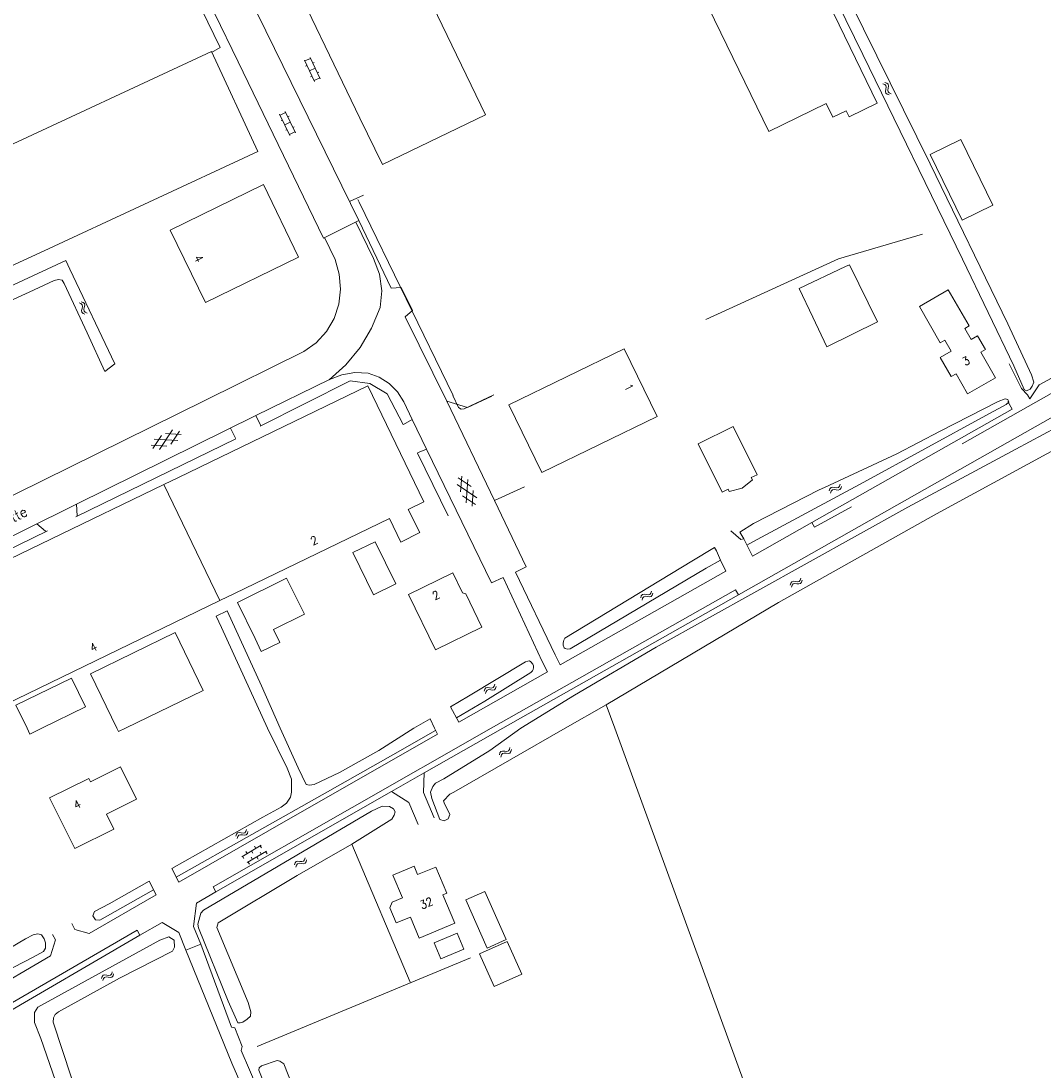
# Model space of a CAD drawing. Header units: metres. Extents: x 189705 to 199106, y 581686 to 588448.
# Tile 196 of 256: x 195154 to 195354, y 582933 to 583138. Entities that reach past the tile are written whole.
import ezdxf

# ---------------------------------------------------------------- set-up
doc = ezdxf.new("R2010")
doc.units = ezdxf.units.M
doc.layers.add('B-WA-OG-GBKN-G', color=7, linetype='Continuous', lineweight=18)
doc.styles.add('Style-STANDARD', font='STANDARD.shx')

msp = doc.modelspace()

# ---------------------------------------------------------------- linework, layer by layer
at = {"layer": 'B-WA-OG-GBKN-G'}
for p, q in [((195211.469, 583126.067), (195209.501, 583130.224)), ((195209.586, 583130.044), (195210.671, 583130.557)), ((195212.554, 583126.58), (195210.585, 583130.738)), ((195211.12, 583129.608), (195211.391, 583129.737)), ((195209.722, 583129.057), (195209.993, 583129.185)), ((195210.485, 583128.146), (195211.57, 583128.659)), ((195212.018, 583127.712), (195212.289, 583127.84)), ((195210.705, 583126.98), (195210.976, 583127.108)), ((195211.384, 583126.248), (195212.468, 583126.761)), ((195322.269, 583125.611), (195322.651, 583125.469)), ((195322.651, 583125.469), (195322.896, 583125.25)), ((195322.703, 583125.853), (195323.085, 583125.713)), ((195323.085, 583125.713), (195323.331, 583125.497)), ((195323.331, 583125.497), (195323.392, 583125.164)), ((195322.881, 583124.521), (195322.801, 583124.121)), ((195322.801, 583124.121), (195322.857, 583123.797)), ((195322.857, 583123.797), (195323.109, 583123.573)), ((195322.955, 583124.929), (195322.881, 583124.521)), ((195322.896, 583125.25), (195322.955, 583124.929)), ((195323.109, 583123.573), (195323.493, 583123.431)), ((195323.314, 583124.765), (195323.236, 583124.364)), ((195323.236, 583124.364), (195323.293, 583124.039)), ((195323.293, 583124.039), (195323.543, 583123.815)), ((195323.392, 583125.164), (195323.314, 583124.765)), ((195323.543, 583123.815), (195323.927, 583123.673)), ((195204.652, 583119.68), (195206.657, 583115.54)), ((195205.819, 583120.023), (195204.739, 583119.5)), ((195205.731, 583120.203), (195207.737, 583116.063)), ((195206.504, 583119.297), (195206.234, 583119.166)), ((195205.197, 583118.553), (195204.927, 583118.422)), ((195206.734, 583118.133), (195205.654, 583117.61)), ((195207.506, 583117.229), (195207.236, 583117.098)), ((195206.112, 583116.665), (195205.842, 583116.534)), ((195207.65, 583116.243), (195206.57, 583115.72)), ((195165.55, 583082.907), (195165.927, 583082.753)), ((195165.927, 583082.753), (195166.166, 583082.527)), ((195165.992, 583083.135), (195166.37, 583082.983)), ((195166.166, 583082.527), (195166.215, 583082.204)), ((195166.37, 583082.983), (195166.609, 583082.76)), ((195166.659, 583082.425), (195166.569, 583082.029)), ((195166.609, 583082.76), (195166.659, 583082.425)), ((195166.128, 583081.799), (195166.036, 583081.401)), ((195166.036, 583081.401), (195166.082, 583081.076)), ((195166.082, 583081.076), (195166.327, 583080.844)), ((195166.215, 583082.204), (195166.128, 583081.799)), ((195166.327, 583080.844), (195166.706, 583080.691)), ((195166.569, 583082.029), (195166.479, 583081.63)), ((195166.479, 583081.63), (195166.525, 583081.304)), ((195166.525, 583081.304), (195166.769, 583081.072)), ((195166.769, 583081.072), (195167.148, 583080.919)), ((195183.795, 583058.139), (195181.247, 583054.312)), ((195185.11, 583057.928), (195183.42, 583055.389)), ((195181.624, 583057.065), (195179.933, 583054.526)), ((195180.227, 583056.372), (195184.814, 583056.079)), ((195182.401, 583057.448), (195185.445, 583057.254)), ((195179.599, 583055.199), (195182.646, 583055.005)), ((195242.024, 583047.084), (195239.497, 583048.793)), ((195240.173, 583049.122), (195239.958, 583046.076)), ((195241.341, 583048.486), (195241.017, 583043.902)), ((195313.966, 583047.569), (195313.84, 583047.182)), ((195243.084, 583044.906), (195239.274, 583047.48)), ((195242.403, 583046.305), (195242.187, 583043.263)), ((195311.966, 583046.642), (195311.841, 583046.253)), ((195312.179, 583046.904), (195311.966, 583046.642)), ((195312.226, 583046.219), (195312.101, 583045.83)), ((195312.5, 583046.974), (195312.179, 583046.904)), ((195312.44, 583046.479), (195312.226, 583046.219)), ((195312.761, 583046.549), (195312.44, 583046.479)), ((195312.903, 583046.911), (195312.5, 583046.974)), ((195313.165, 583046.489), (195312.761, 583046.549)), ((195313.314, 583046.855), (195312.903, 583046.911)), ((195313.567, 583046.428), (195313.165, 583046.489)), ((195313.632, 583046.927), (195313.314, 583046.855)), ((195313.898, 583046.503), (195313.567, 583046.428)), ((195313.84, 583047.182), (195313.632, 583046.927)), ((195314.103, 583046.758), (195313.898, 583046.503)), ((195314.226, 583047.146), (195314.103, 583046.758)), ((195242.864, 583043.592), (195240.336, 583045.299)), ((195306.176, 583028.882), (195306.291, 583029.274)), ((195304.201, 583027.902), (195304.314, 583028.293)), ((195304.314, 583028.293), (195304.512, 583028.554)), ((195304.472, 583027.486), (195304.588, 583027.876)), ((195304.512, 583028.554), (195304.84, 583028.638)), ((195304.588, 583027.876), (195304.789, 583028.136)), ((195304.789, 583028.136), (195305.104, 583028.217)), ((195304.84, 583028.638), (195305.244, 583028.587)), ((195305.104, 583028.217), (195305.517, 583028.172)), ((195305.244, 583028.587), (195305.649, 583028.538)), ((195305.517, 583028.172), (195305.921, 583028.12)), ((195305.649, 583028.538), (195305.969, 583028.616)), ((195305.921, 583028.12), (195306.241, 583028.198)), ((195305.969, 583028.616), (195306.176, 583028.882)), ((195306.241, 583028.198), (195306.447, 583028.466)), ((195306.447, 583028.466), (195306.562, 583028.858)), ((195275.187, 583025.806), (195275.062, 583025.417)), ((195275.4, 583026.068), (195275.187, 583025.806)), ((195275.447, 583025.383), (195275.322, 583024.994)), ((195275.721, 583026.138), (195275.4, 583026.068)), ((195275.661, 583025.643), (195275.447, 583025.383)), ((195275.982, 583025.713), (195275.661, 583025.643)), ((195276.124, 583026.075), (195275.721, 583026.138)), ((195276.386, 583025.653), (195275.982, 583025.713)), ((195276.535, 583026.019), (195276.124, 583026.075)), ((195276.788, 583025.592), (195276.386, 583025.653)), ((195276.853, 583026.091), (195276.535, 583026.019)), ((195277.119, 583025.667), (195276.788, 583025.592)), ((195277.061, 583026.346), (195276.853, 583026.091)), ((195277.187, 583026.733), (195277.061, 583026.346)), ((195277.324, 583025.922), (195277.119, 583025.667)), ((195277.447, 583026.31), (195277.324, 583025.922)), ((195244.528, 583007.21), (195244.642, 583007.601)), ((195244.642, 583007.601), (195244.841, 583007.861)), ((195244.798, 583006.793), (195244.914, 583007.184)), ((195244.841, 583007.861), (195245.169, 583007.944)), ((195244.914, 583007.184), (195245.116, 583007.443)), ((195245.116, 583007.443), (195245.432, 583007.523)), ((195245.169, 583007.944), (195245.573, 583007.892)), ((195245.432, 583007.523), (195245.844, 583007.477)), ((195245.573, 583007.892), (195245.978, 583007.842)), ((195245.844, 583007.477), (195246.249, 583007.423)), ((195245.978, 583007.842), (195246.298, 583007.92)), ((195246.249, 583007.423), (195246.569, 583007.501)), ((195246.298, 583007.92), (195246.505, 583008.185)), ((195246.505, 583008.185), (195246.621, 583008.577)), ((195246.569, 583007.501), (195246.775, 583007.768)), ((195246.775, 583007.768), (195246.891, 583008.16)), ((195247.623, 582995.194), (195247.522, 582994.798)), ((195247.819, 582995.468), (195247.623, 582995.194)), ((195247.908, 582994.788), (195247.807, 582994.392)), ((195248.136, 582995.558), (195247.819, 582995.468)), ((195248.106, 582995.06), (195247.908, 582994.788)), ((195248.422, 582995.15), (195248.106, 582995.06)), ((195248.542, 582995.52), (195248.136, 582995.558)), ((195248.829, 582995.115), (195248.422, 582995.15)), ((195248.956, 582995.489), (195248.542, 582995.52)), ((195249.235, 582995.078), (195248.829, 582995.115)), ((195249.269, 582995.581), (195248.956, 582995.489)), ((195249.56, 582995.174), (195249.235, 582995.078)), ((195249.46, 582995.848), (195249.269, 582995.581)), ((195249.562, 582996.242), (195249.46, 582995.848)), ((195249.749, 582995.441), (195249.56, 582995.174)), ((195249.848, 582995.836), (195249.749, 582995.441)), ((195198.098, 582979.904), (195198.218, 582980.295)), ((195196.111, 582978.95), (195196.229, 582979.34)), ((195196.229, 582979.34), (195196.431, 582979.598)), ((195196.376, 582978.53), (195196.497, 582978.919)), ((195196.431, 582979.598), (195196.76, 582979.677)), ((195196.497, 582978.919), (195196.702, 582979.177)), ((195196.702, 582979.177), (195197.018, 582979.254)), ((195196.76, 582979.677), (195197.163, 582979.621)), ((195197.018, 582979.254), (195197.43, 582979.203)), ((195197.163, 582979.621), (195197.567, 582979.567)), ((195197.43, 582979.203), (195197.834, 582979.145)), ((195197.567, 582979.567), (195197.888, 582979.641)), ((195197.834, 582979.145), (195198.155, 582979.22)), ((195197.888, 582979.641), (195198.098, 582979.904)), ((195198.155, 582979.22), (195198.364, 582979.484)), ((195198.364, 582979.484), (195198.484, 582979.875)), ((195201.065, 582977.197), (195197.273, 582974.966)), ((195198.307, 582975.575), (195198.054, 582976.006)), ((195202.124, 582976.048), (195198.332, 582973.817)), ((195199.423, 582975.651), (195199.169, 582976.082)), ((195200.031, 582976.589), (195199.778, 582977.02)), ((195201.147, 582976.665), (195200.893, 582977.096)), ((195202.206, 582975.516), (195201.952, 582975.947)), ((195197.699, 582974.637), (195197.445, 582975.068)), ((195198.758, 582973.488), (195198.504, 582973.919)), ((195199.366, 582974.426), (195199.113, 582974.857)), ((195200.482, 582974.502), (195200.228, 582974.933)), ((195201.09, 582975.44), (195200.837, 582975.871)), ((195207.68, 582973.763), (195207.877, 582974.024)), ((195207.877, 582974.024), (195208.205, 582974.109)), ((195208.205, 582974.109), (195208.609, 582974.06)), ((195208.609, 582974.06), (195209.014, 582974.013)), ((195209.014, 582974.013), (195209.333, 582974.093)), ((195209.333, 582974.093), (195209.539, 582974.359)), ((195209.539, 582974.359), (195209.652, 582974.752)), ((195209.607, 582973.676), (195209.812, 582973.944)), ((195209.812, 582973.944), (195209.925, 582974.337)), ((195207.568, 582973.371), (195207.68, 582973.763)), ((195207.841, 582972.956), (195207.955, 582973.347)), ((195207.955, 582973.347), (195208.155, 582973.607)), ((195208.155, 582973.607), (195208.471, 582973.69)), ((195208.471, 582973.69), (195208.883, 582973.646)), ((195208.883, 582973.646), (195209.288, 582973.596)), ((195209.288, 582973.596), (195209.607, 582973.676)), ((195169.912, 582951.236), (195170.034, 582951.624)), ((195170.034, 582951.624), (195170.238, 582951.88)), ((195170.238, 582951.88), (195170.568, 582951.956)), ((195170.298, 582951.201), (195170.505, 582951.456)), ((195170.505, 582951.456), (195170.823, 582951.53)), ((195170.568, 582951.956), (195170.971, 582951.896)), ((195170.823, 582951.53), (195171.234, 582951.475)), ((195170.971, 582951.896), (195171.375, 582951.837)), ((195171.234, 582951.475), (195171.637, 582951.413)), ((195171.375, 582951.837), (195171.696, 582951.909)), ((195171.637, 582951.413), (195171.959, 582951.485)), ((195171.696, 582951.909), (195171.909, 582952.169)), ((195171.909, 582952.169), (195172.033, 582952.559)), ((195171.959, 582951.485), (195172.171, 582951.747)), ((195172.171, 582951.747), (195172.294, 582952.136)), ((195170.173, 582950.813), (195170.298, 582951.201))]:
    msp.add_line(p, q, dxfattribs=at)
at = {"layer": 'B-WA-OG-GBKN-G', "flags": 128}
for points in [[(195315.133, 583120.34), (195315.7, 583119.173), (195321.159, 583121.825), (195285.158, 583196.073), (195285.068, 583196.029), (195258.707, 583250.396), (195258.572, 583250.331), (195242.268, 583284.064)], [(195122.675, 583254.492), (195125.24, 583255.061), (195127.593, 583254.28), (195129.464, 583252.952), (195145.291, 583231.227), (195153.289, 583214.351), (195172.523, 583174.893), (195193.056, 583132.641), (195191.361, 583131.725)], [(195130.537, 583252.111), (195149.227, 583227.212), (195178.104, 583167.877), (195196.576, 583129.87), (195213.246, 583095.508), (195220.115, 583098.944), (195200.334, 583139.239)], [(195250.088, 583219.251), (195265.674, 583186.992), (195267.223, 583183.797), (195258.34, 583179.49), (195271.194, 583153.031), (195280.08, 583157.348), (195300.025, 583116.293), (195311.229, 583121.736)], [(195298.623, 583171.644), (195318.378, 583131.337), (195337.83, 583091.388), (195347.806, 583070.65), (195349.839, 583066.014), (195350.295, 583065.758), (195350.983, 583066.084), (195351.392, 583066.692), (195351.701, 583067.478)], [(195244.795, 583119.557), (195224.724, 583109.872), (195220.298, 583118.92), (195204.998, 583150.648), (195225.125, 583160.353), (195244.795, 583119.557)], [(195351.701, 583067.478), (195351.302, 583068.877), (195346.655, 583078.838), (195331.527, 583110.023), (195310.714, 583152.19)], [(195148.1, 583088.08), (195148.058, 583088.171), (195157.903, 583092.649), (195200.422, 583112.417), (195191.358, 583131.913), (195148.866, 583112.158), (195140.068, 583131.081)], [(195315.133, 583120.34), (195312.523, 583119.072), (195311.229, 583121.736)], [(195337.773, 583099.001), (195331.486, 583111.818), (195337.477, 583114.756), (195343.764, 583101.94), (195337.773, 583099.001)], [(195201.53, 583105.949), (195183.325, 583097.104), (195190.181, 583082.994), (195208.369, 583091.837), (195201.53, 583105.949)], [(195221.045, 583103.909), (195218.28, 583102.681)], [(195219.927, 583103.047), (195220.17, 583102.549), (195238.481, 583064.865)], [(195220.078, 583098.93), (195226.43, 583085.771), (195228.364, 583085.925), (195230.572, 583081.4), (195229.136, 583080.211), (195237.246, 583063.754), (195241.289, 583062.483), (195246.024, 583064.727)], [(195350.51, 583064.981), (195350.978, 583064.169), (195352.771, 583066.943), (195360.822, 583071.283), (195361.795, 583070.255), (195377.346, 583079.092), (195388.238, 583085.237), (195399.655, 583091.972), (195411.188, 583098.915)], [(195162.952, 583091.158), (195151.059, 583085.661), (195128.984, 583075.365), (195106.247, 583064.767), (195100.213, 583062.082), (195099.323, 583061.884), (195098.434, 583062.016), (195097.826, 583062.375), (195096.697, 583064.998), (195088.912, 583081.913), (195082.433, 583096.203), (195082.189, 583096.678)], [(195219.5, 583098.661), (195222.988, 583091.565)], [(195080.272, 583095.834), (195082.155, 583091.631), (195090.493, 583073.469), (195096.398, 583061.113), (195096.951, 583059.992), (195097.734, 583059.301), (195098.571, 583059.042), (195099.741, 583059.188), (195103.254, 583060.82), (195111.86, 583064.839), (195135.438, 583075.685), (195155.806, 583084.999), (195160.668, 583087.234)], [(195213.418, 583095.611), (195215.512, 583091.33)], [(195287.757, 583079.672), (195313.625, 583091.496), (195330.007, 583096.285)], [(195172.507, 583071.041), (195163.779, 583089.453), (195162.952, 583091.158)], [(195215.289, 583079.853), (195216.187, 583082.651), (195216.529, 583085.57), (195216.301, 583088.499), (195215.512, 583091.33)], [(195222.988, 583091.565), (195224.131, 583088.5), (195224.565, 583085.257), (195224.269, 583081.999)], [(195308.641, 583080.114), (195305.994, 583085.734), (195315.028, 583089.989)], [(195315.028, 583089.989), (195315.755, 583090.332), (195321.253, 583079.224), (195311.365, 583074.33), (195308.641, 583080.114)], [(195398.468, 583090.169), (195398.239, 583089.825), (195388.66, 583084.199), (195352.112, 583063.552)], [(195160.668, 583087.234), (195161.559, 583087.483), (195162.27, 583087.352), (195162.646, 583086.664), (195167.144, 583077.06), (195170.583, 583069.502)], [(195335.025, 583085.448), (195339.126, 583078.423), (195338.261, 583077.918), (195339.523, 583075.755), (195340.743, 583076.467), (195342.278, 583073.809), (195341.406, 583073.312), (195344.25, 583068.322), (195338.825, 583065.177), (195336.563, 583069.066), (195335.64, 583068.529), (195333.49, 583072.25), (195335.603, 583073.459), (195334.36, 583075.633), (195333.49, 583075.135), (195329.462, 583082.18), (195335.025, 583085.448)], [(195224.269, 583081.999), (195222.603, 583077.966), (195220.359, 583074.223), (195217.587, 583070.853), (195214.346, 583067.931)], [(195209.398, 583073.437), (195211.801, 583075.143), (195213.794, 583077.313), (195215.289, 583079.853)], [(195112.075, 583025.296), (195153.233, 583045.707), (195190.204, 583063.952), (195209.398, 583073.437)], [(195271.857, 583073.949), (195249.385, 583063.05), (195255.792, 583049.818)], [(195255.792, 583049.818), (195278.273, 583060.727), (195271.857, 583073.949)], [(195378.992, 583073.978), (195294.116, 583025.983)], [(195172.507, 583071.041), (195170.583, 583069.502)], [(195346.944, 583071.036), (195349.308, 583066.246), (195350.51, 583064.981)], [(195221.937, 583069.189), (195219.341, 583069.329), (195216.776, 583068.906), (195214.363, 583067.941)], [(195228.859, 583063.644), (195227.654, 583065.592), (195226.04, 583067.218), (195224.101, 583068.438), (195221.937, 583069.189)], [(195184.938, 583048.869), (195221.87, 583066.709), (195232.796, 583044.141)], [(195214.363, 583067.941), (195200.025, 583060.963), (195200.985, 583058.954)], [(195200.834, 583058.886), (195218.443, 583067.737), (195222.264, 583067.179), (195225.648, 583065.193), (195228.753, 583059.223)], [(195238.443, 583064.839), (195239.553, 583062.515)], [(195240.645, 583062.278), (195246.415, 583064.976)], [(195295.785, 583035.678), (195296.93, 583036.324), (195318.58, 583047.943), (195342.371, 583060.922), (195346.344, 583063.086), (195346.829, 583063.541), (195346.629, 583064.101), (195346.147, 583064.18), (195344.773, 583063.679), (195333.491, 583057.871), (195325.035, 583053.497), (195310.929, 583046.918), (195309.884, 583046.475)], [(195228.838, 583059.205), (195230.508, 583060.153), (195228.859, 583063.644)], [(195237.246, 583063.754), (195246.553, 583044.355)], [(195239.553, 583062.515), (195240.053, 583062.186), (195240.645, 583062.278)], [(195296.853, 583033.522), (195308.435, 583040.082), (195347.505, 583062.182), (195346.673, 583063.666)], [(195352.112, 583063.552), (195337.76, 583055.404)], [(195200.026, 583060.951), (195165.08, 583043.655), (195165.178, 583041.403)], [(195230.508, 583060.153), (195233.306, 583054.402)], [(195195.047, 583058.496), (195196.042, 583056.514)], [(195348.198, 583054.368), (195356.195, 583058.66), (195357.974, 583055.502), (195332.771, 583041.82), (195301.963, 583024.501), (195268.355, 583004.592)], [(195297.783, 583049.42), (195293.1, 583058.808), (195286.298, 583055.419), (195290.975, 583046.03), (195292.104, 583046.603), (195292.324, 583046.152), (195294.822, 583046.82), (195296.859, 583048.407), (195296.637, 583048.849), (195297.783, 583049.42)], [(195164.936, 583041.212), (195196.089, 583056.409)], [(195231.535, 583053.652), (195233.306, 583054.402), (195245.999, 583028.318), (195248.224, 583029.362), (195255.882, 583012.978)], [(195251.664, 583000), (195262.144, 583006.481), (195278.064, 583015.795), (195327.137, 583043.107), (195348.198, 583054.368)], [(195231.533, 583053.635), (195237.508, 583041.417)], [(195184.938, 583048.869), (195182.1, 583047.498)], [(195182.1, 583047.498), (195137.939, 583026.166), (195148.881, 583003.542), (195192.99, 583024.882)], [(195192.99, 583024.882), (195182.1, 583047.498)], [(195258.381, 583014.278), (195250.673, 583030.429), (195252.739, 583031.461), (195246.553, 583044.355), (195252.432, 583047.049)], [(195309.884, 583046.475), (195297.075, 583039.88), (195294.395, 583038.247)], [(195117.19, 583019.953), (195134.632, 583028.633), (195165.05, 583043.664)], [(195229.701, 583042.644), (195232.796, 583044.141)], [(195229.701, 583042.644), (195231.992, 583038.123), (195228.303, 583036.293), (195226.112, 583040.907)], [(195316.144, 583043.175), (195308.927, 583039.206)], [(195157.315, 583039.829), (195158.983, 583038.419)], [(195195.869, 583026.275), (195226.112, 583040.907)], [(195308.927, 583039.206), (195308.432, 583040.077)], [(195159.401, 583038.488), (195136.179, 583027.176), (195140.128, 583019.16)], [(195296.853, 583033.522), (195295.177, 583036.905), (195294.607, 583036.769), (195292.617, 583038.489)], [(195294.395, 583038.247), (195295.177, 583036.905)], [(195222.954, 583026.007), (195218.928, 583034.224), (195223.295, 583036.364), (195227.322, 583028.148), (195222.954, 583026.007)], [(195289.435, 583035.225), (195285.048, 583032.552)], [(195289.837, 583034.568), (195289.435, 583035.225)], [(195289.837, 583034.568), (195290.649, 583032.778)], [(195260.297, 583017.579), (195285.048, 583032.552)], [(195261.309, 583015.454), (195272.522, 583022.102), (195287.835, 583031.19), (195290.649, 583032.778)], [(195290.649, 583032.778), (195291.642, 583030.587)], [(195199.866, 583017.514), (195196.413, 583024.514), (195206.028, 583029.258), (195209.481, 583022.258), (195203.441, 583019.278)], [(195235.041, 583015.264), (195229.778, 583026.06), (195238.408, 583030.267)], [(195235.041, 583015.264), (195244.118, 583019.691), (195240.973, 583026.192), (195240.306, 583026.404), (195238.408, 583030.267)], [(195258.381, 583014.278), (195259.337, 583012.353), (195291.642, 583030.587)], [(195195.869, 583026.275), (195192.99, 583024.882)], [(195294.116, 583025.983), (195293.566, 583026.96), (195245.899, 583000)], [(195294.116, 583025.983), (195248.166, 583000)], [(195194.402, 583022.908), (195192.283, 583021.869)], [(195192.283, 583021.869), (195193.312, 583019.617), (195202.269, 583000)], [(195204.732, 583000), (195201.127, 583008.242), (195194.402, 583022.908)], [(195199.866, 583017.514), (195201.042, 583014.986), (195204.717, 583016.684), (195203.441, 583019.278)], [(195172.934, 583000), (195167.78, 583010.632), (195184.308, 583018.645), (195189.777, 583007.365), (195174.585, 583000)], [(195260.297, 583017.579), (195260.068, 583017.153), (195260.016, 583016.891), (195259.963, 583016.576), (195259.957, 583016.163), (195260.127, 583015.675), (195260.331, 583015.525), (195260.786, 583015.407), (195261.309, 583015.454)], [(195238, 583004.202), (195239.581, 583001.176), (195256.89, 583010.979), (195255.882, 583012.978)], [(195238, 583004.202), (195241.477, 583006.24), (195252.635, 583012.961)], [(195252.635, 583012.961), (195253.082, 583013.056), (195253.397, 583013.109), (195253.66, 583012.951), (195254.027, 583012.478), (195254.185, 583012.163), (195254.132, 583011.848), (195254.08, 583011.428), (195253.975, 583011.165), (195253.669, 583010.855)], [(195239.144, 583002.013), (195244.647, 583005.309), (195253.669, 583010.855)], [(195155.41, 583000), (195153.227, 583004.473), (195164.058, 583009.76), (195166.795, 583004.153), (195158.286, 583000)], [(195260.333, 583000), (195268.355, 583004.592)], [(195268.355, 583004.592), (195270.038, 583000)], [(195230.829, 583000), (195234.016, 583001.868)], [(195234.884, 583000), (195234.016, 583001.868)], [(195155.963, 582998.866), (195155.41, 583000)], [(195158.286, 583000), (195155.963, 582998.866)], [(195173.248, 582999.352), (195172.934, 583000)], [(195174.585, 583000), (195173.248, 582999.352)], [(195183.64, 582972.696), (195184.999, 582970.028), (195202.381, 582979.95), (195235.43, 582998.826), (195234.884, 583000)], [(195183.64, 582972.696), (195201.401, 582982.674), (195204.928, 582984.615), (195206.018, 582985.407), (195206.752, 582986.578), (195206.953, 582987.543), (195206.974, 582989.069), (195206.946, 582990.11), (195206.101, 582992.191), (195202.269, 583000)], [(195235.073, 582999.594), (195226.309, 582994.584), (195213.97, 582987.626), (195184.5, 582971.007)], [(195245.899, 583000), (195191.718, 582969.1), (195192.245, 582968.097)], [(195204.732, 583000), (195208.261, 582992.299), (195209.845, 582989.051), (195210.506, 582988.901), (195211.395, 582989.056), (195216.343, 582991.409), (195224.031, 582995.676), (195230.829, 583000)], [(195232.838, 582991.333), (195248.166, 583000)], [(195251.664, 583000), (195245.629, 582995.69), (195236.674, 582990.174), (195235.025, 582989.305), (195234.519, 582988.617), (195234.064, 582987.574), (195234.322, 582986.305), (195235.87, 582982.203)], [(195238.613, 582987.566), (195260.333, 583000)], [(195270.038, 583000), (195307.317, 582897.809), (195254.245, 582881.31)], [(195164.709, 582976.582), (195172.358, 582980.357), (195170.913, 582983.233), (195176.764, 582986.173), (195173.646, 582992.452), (195167.796, 582989.548), (195167.454, 582990.238), (195159.813, 582986.444), (195164.709, 582976.582)], [(195226.453, 582987.677), (195232.838, 582991.333)], [(195232.838, 582991.333), (195232.726, 582987.51)], [(195226.453, 582987.677), (195192.245, 582968.097)], [(195226.453, 582987.677), (195229.87, 582985.524)], [(195234.798, 582982.537), (195232.726, 582987.51)], [(195238.613, 582987.566), (195237.866, 582987.151), (195236.638, 582985.857), (195236.715, 582985.48)], [(195208.065, 582971.336), (195192.666, 582962.091), (195192.414, 582961.151), (195198.503, 582946.558), (195199.067, 582944.73), (195198.992, 582943.917), (195198.359, 582943.279), (195197.471, 582942.718), (195196.964, 582942.564), (195196.481, 582942.614), (195194.614, 582946.8), (195188.833, 582961.089), (195188.729, 582961.825), (195189.307, 582963.986), (195189.814, 582964.547), (195222.589, 582983.855), (195224.671, 582984.828), (195226.094, 582984.73), (195226.857, 582984.275), (195227.189, 582983.717), (195227.013, 582983.031)], [(195231.66, 582981.229), (195229.87, 582985.524)], [(195237.827, 582983.171), (195236.715, 582985.48)], [(195227.013, 582983.031), (195226.558, 582982.292), (195218.711, 582977.427)], [(195235.87, 582982.203), (195236.722, 582981.936), (195237.522, 582982.332), (195237.827, 582983.171)], [(195218.711, 582977.427), (195208.065, 582971.336)], [(195218.711, 582977.427), (195230.101, 582950.515)], [(195228.594, 582966.942), (195226.74, 582971.391), (195230.874, 582973.114), (195231.555, 582971.48), (195235.106, 582972.96), (195237.234, 582967.854), (195236.516, 582967.554), (195238.831, 582962.001), (195231.864, 582959.096)], [(195164.147, 582961.925), (195164.706, 582960.803), (195167.491, 582959.978), (195180.596, 582967.517), (195179.221, 582970.214)], [(195168.592, 582964.256), (195171.388, 582965.813), (195179.221, 582970.214)], [(195180.086, 582968.518), (195169.606, 582962.608)], [(195192.245, 582968.097), (195188.459, 582965.93), (195187.848, 582961.372), (195189.299, 582957.916)], [(195245.136, 582957.163), (195240.945, 582966.55), (195244.653, 582968.205), (195248.843, 582958.818), (195245.136, 582957.163)], [(195231.864, 582959.096), (195230.149, 582963.213), (195227.361, 582962.051), (195226.141, 582964.977), (195226.61, 582966.115), (195228.594, 582966.942)], [(195168.592, 582964.256), (195168.264, 582963.436), (195168.727, 582962.685), (195169.606, 582962.608)], [(195177.422, 582959.7), (195181.785, 582962.154), (195184.984, 582960.201), (195186.385, 582956.725)], [(195146.881, 582947.987), (195159.999, 582955.649), (195160.93, 582958.756), (195160.384, 582959.808)], [(195150.173, 582956.016), (195155.11, 582958.937), (195156.613, 582959.747), (195157.518, 582959.911), (195158.237, 582959.708), (195158.741, 582958.97), (195159.005, 582958.192), (195158.998, 582957.146), (195158.584, 582956.513), (195156.613, 582955.409), (195148.972, 582951.502)], [(195149.035, 582943.184), (195177.422, 582959.7)], [(195177.422, 582959.7), (195176.868, 582960.649), (195150.567, 582945.383)], [(195239.284, 582960.081), (195240.589, 582956.947), (195236.086, 582955.07), (195234.78, 582958.204), (195239.284, 582960.081)], [(195165.894, 582866.597), (195167.975, 582867.264), (195168.457, 582867.672), (195168.531, 582868.307), (195166.935, 582875.798), (195165.652, 582880.647), (195165.57, 582882.324), (195166.073, 582884.639), (195166.375, 582885.275), (195166.883, 582885.835), (195170.738, 582888.185), (195173.098, 582889.411), (195173.5, 582890.734), (195173.238, 582893.731), (195172.543, 582896.931), (195171.058, 582901.297), (195171.054, 582902.872), (195170.591, 582904.649), (195163.859, 582922.822), (195158.121, 582939.525), (195156.892, 582942.673), (195156.862, 582944.628), (195157.519, 582945.646), (195181.317, 582958.728)], [(195181.317, 582958.728), (195183.069, 582959.368), (195184.112, 582958.712), (195184.167, 582957.365), (195183.763, 582956.575), (195173.461, 582951.285), (195161.562, 582944.745), (195160.903, 582944.184), (195160.549, 582943.573), (195160.526, 582942.733), (195167.572, 582921.207), (195174.699, 582898.437), (195176.567, 582893.665), (195176.699, 582892.014), (195176.576, 582890.412), (195175.997, 582888.709), (195175.263, 582887.588), (195172.473, 582885.573), (195170.495, 582884.423), (195169.658, 582883.683), (195169.332, 582882.259)], [(195186.385, 582956.725), (195189.299, 582957.916)], [(195189.299, 582957.916), (195195.263, 582941.72), (195195.899, 582941.621), (195197.357, 582937.966), (195197.131, 582937.177), (195206.925, 582914.618), (195211.252, 582902.663), (195214.348, 582895.049), (195215.497, 582892.943), (195216.747, 582891.118), (195218.428, 582889.446), (195220.465, 582888.156), (195222.474, 582887.349), (195225.017, 582886.747), (195226.313, 582886.675)], [(195246.47, 582949.655), (195243.617, 582956.047), (195249.006, 582958.453), (195251.86, 582952.061), (195246.47, 582949.655)], [(195186.385, 582956.725), (195195.359, 582934.733), (195204.233, 582914.305), (195209.965, 582899.229), (195213.499, 582889.405), (195215.615, 582886.922), (195216.709, 582886.366), (195217.575, 582885.607), (195218.516, 582885.329), (195219.176, 582885.509), (195239.036, 582880.208), (195249.006, 582876.655), (195251.678, 582875.113), (195254.428, 582873.088), (195256.187, 582871.214), (195258.761, 582868.045), (195264.073, 582858.329)], [(195241.878, 582955.253), (195200.254, 582938)], [(195208.569, 582926.667), (195205.447, 582934.61), (195204.708, 582935.142), (195204.175, 582935.217), (195201.103, 582934.242), (195200.647, 582933.834), (195200.622, 582933.377), (195209.347, 582911.601), (195212.237, 582904.699), (195213.284, 582902.872), (195214.047, 582902.442), (195215.166, 582902.395), (195216.967, 582903.264), (195217.346, 582903.901), (195217.42, 582904.968), (195208.569, 582926.667)]]:
    msp.add_lwpolyline(points, dxfattribs=at)

# ---------------------------------------------------------------- texts
at = {"layer": 'B-WA-OG-GBKN-G', "style": 'Style-STANDARD'}
for s, height, rotation, p in [('4', 1.6, 295.92419, (195187.872, 583091.748)), ('3', 1.6, 29.74488, (195338.366, 583070.596)), ('1', 1.6, 295.89915, (195271.781, 583066.658)), ('Sukereistrjitte', 2, 26.3087, (195140.614, 583034.088)), ('2', 1.6, 25.84761, (195211.177, 583035.625)), ('2', 1.6, 25.97571, (195234.931, 583024.956)), ('4', 1.6, 25.84761, (195168.154, 583014.81)), ('4', 1.6, 28.82084, (195165.019, 582984.141)), ('32', 1.6, 22.589, (195232.425, 582964.701))]:
    msp.add_text(s, height=height, rotation=rotation, dxfattribs=at).set_placement(p)

doc.saveas('drawing.dxf')
